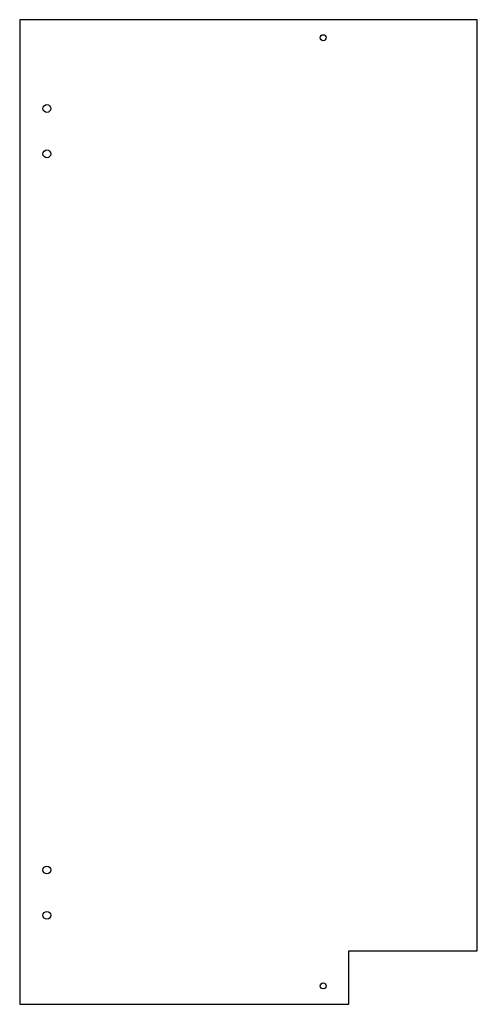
# Model space of a CAD drawing. Header units: millimetres. Extents: x -252 to 0, y -502 to 42.
import ezdxf

# ---------------------------------------------------------------- set-up
doc = ezdxf.new("R2010")
doc.units = ezdxf.units.MM
doc.layers.get('0').update_dxf_attribs({"linetype": 'CONTINUOUS'})

msp = doc.modelspace()

# ---------------------------------------------------------------- linework, layer by layer
msp.add_lwpolyline([(-70.77, -501.5), (-70.77, -471.98), (0, -471.98), (0, 41.5), (-252.37, 41.5), (-252.37, -501.5)], close=True)
msp.add_lwpolyline([(-70.77, -501.5), (-70.77, -471.98), (0, -471.98), (0, 41.5), (-252.37, 41.5), (-252.37, -501.5)], close=True)
for centre, radius in [((-85, 31.55), 1.65), ((-85, 31.55), 1.65), ((-237.37, -7.5), 2.15), ((-237.37, -7.5), 2.15), ((-237.37, -32.5), 2.15), ((-237.37, -32.5), 2.15), ((-237.37, -427.4), 2.15), ((-237.37, -427.4), 2.15), ((-237.37, -452.4), 2.15), ((-237.37, -452.4), 2.15), ((-85, -491.35), 1.65), ((-85, -491.35), 1.65)]:
    msp.add_circle(centre, radius)

doc.saveas('drawing.dxf')
